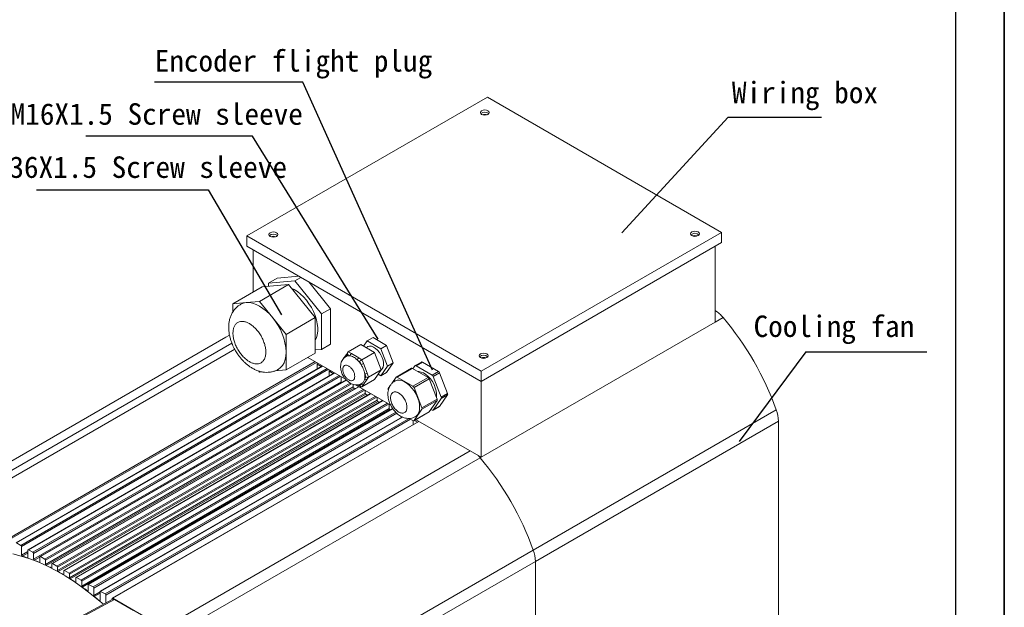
# Model space of a CAD drawing. Header units: inches. Extents: x 1434 to 8431, y -17820 to -4411.
# Tile 12 of 13: x 4898 to 5338, y -17380 to -17118. Entities that reach past the tile are written whole.
import ezdxf

# ---------------------------------------------------------------- set-up
doc = ezdxf.new("R2010")
doc.units = ezdxf.units.IN
doc.header["$MEASUREMENT"] = 0
doc.layers.add('1', color=1, linetype='Continuous')
doc.layers.add('尺寸线', color=7, linetype='Continuous')

msp = doc.modelspace()

# ---------------------------------------------------------------- linework, layer by layer
for p, q in [((5338.3532, -16524.6125), (5338.3532, -17820.3718)), ((5338.3532, -17820.3718), (5338.3532, -16740.5724))]:
    msp.add_line(p, q)
at = {"color": 7, "linetype": 'Continuous', "lineweight": 15}
for p, q in [((4999.8391, -17214.3516), (5107.3193, -17152.3199)), ((5107.3193, -17152.3199), (5211.9711, -17212.7192)), ((5211.9711, -17212.7192), (5104.4909, -17274.7509)), ((5211.9711, -17212.7192), (5211.9711, -17217.2924)), ((5104.4909, -17274.7509), (4999.8391, -17214.3516)), ((4999.8391, -17218.9248), (4999.8391, -17214.3516)), ((5211.9711, -17217.2924), (5104.4909, -17279.3241)), ((5104.4909, -17279.3241), (4999.8391, -17218.9248)), ((5002.6675, -17239.4163), (5002.6675, -17220.5572)), ((5209.1427, -17252.898), (5209.1427, -17218.9248)), ((5005.4959, -17243.5752), (5018.5067, -17236.0661)), ((5018.5067, -17236.0661), (5006.6273, -17237.131)), ((5013.4155, -17233.2132), (5009.4557, -17235.4985)), ((5021.3351, -17234.4337), (5009.4557, -17235.4985)), ((5009.4557, -17235.4985), (5009.4557, -17236.8774)), ((5023.0929, -17232.3457), (5013.4155, -17233.2132)), ((5030.3861, -17250.8432), (5018.5067, -17236.0661)), ((5021.3351, -17234.4337), (5024.0229, -17232.8824)), ((5033.2145, -17249.2108), (5021.3351, -17234.4337)), ((5037.1743, -17246.9254), (5027.4969, -17234.8874)), ((5006.6273, -17237.131), (4993.6165, -17244.6401)), ((4999.5562, -17244.1076), (4993.6165, -17244.6401)), ((4993.6165, -17244.6401), (4993.6165, -17248.2536)), ((5005.4959, -17243.5752), (4999.5562, -17244.1076)), ((5011.4356, -17250.9638), (5005.4959, -17243.5752)), ((5037.1743, -17246.9254), (5033.2145, -17249.2108)), ((5033.2145, -17265.0528), (5033.2145, -17249.2108)), ((5037.1743, -17262.7674), (5037.1743, -17246.9254)), ((5017.3753, -17258.3523), (5011.4356, -17250.9638)), ((5030.3861, -17250.8432), (5017.3753, -17258.3523)), ((5030.3861, -17266.6852), (5030.3861, -17250.8432)), ((5104.4909, -17313.2973), (5209.1427, -17252.898)), ((4990.5154, -17259.5909), (4853.0539, -17338.9262)), ((4992.1153, -17258.6675), (4990.5154, -17259.5909)), ((4990.5154, -17259.5909), (4992.1132, -17258.7403)), ((4990.5154, -17259.5909), (4992.1017, -17258.7459)), ((5017.3753, -17266.2733), (5017.3753, -17258.3523)), ((5053.6694, -17261.2617), (5052.0373, -17263.5846)), ((5056.215, -17259.7925), (5053.6694, -17261.2617)), ((5059.7115, -17264.7489), (5053.6694, -17261.2617)), ((5062.2571, -17263.2797), (5056.215, -17259.7925)), ((5017.3753, -17274.1943), (5017.3753, -17266.2733)), ((5030.3861, -17266.6852), (5017.3753, -17274.1943)), ((5030.3861, -17265.3064), (5033.2145, -17265.0528)), ((5037.1743, -17262.7674), (5033.2145, -17265.0528)), ((5045.0095, -17266.3226), (5044.3336, -17267.2846)), ((5050.841, -17262.8941), (5045.1841, -17266.1589)), ((5046.5559, -17266.9507), (5045.1841, -17266.1589)), ((5049.8544, -17268.8544), (5046.5559, -17266.9507)), ((5056.8831, -17266.3813), (5050.841, -17262.8941)), ((5056.8831, -17266.3813), (5051.2262, -17269.6461)), ((5053.6913, -17263.8518), (5053.0958, -17264.1955)), ((5059.9041, -17274.168), (5056.8831, -17266.3813)), ((5062.2571, -17263.2797), (5059.7115, -17264.7489)), ((5062.7325, -17272.5356), (5059.7115, -17264.7489)), ((5065.2781, -17271.0664), (5062.2571, -17263.2797)), ((5027.0569, -17268.6066), (5043.9397, -17278.3505)), ((5031.2346, -17271.0178), (5031.2346, -17273.8209)), ((5044.1458, -17268.217), (5044.4224, -17268.071)), ((5044.4224, -17268.071), (5044.9451, -17267.3272)), ((5044.9451, -17267.3272), (5045.9902, -17267.9305)), ((5049.2887, -17269.8342), (5050.3339, -17270.4374)), ((5051.2262, -17269.6461), (5049.8544, -17268.8544)), ((5050.3339, -17270.4374), (5050.8565, -17271.7844)), ((5051.9121, -17271.414), (5051.2262, -17269.6461)), ((5062.2571, -17275.366), (5065.2781, -17271.0664)), ((5065.2781, -17271.0664), (5062.7325, -17272.5356)), ((5077.871, -17270.6858), (5075.0425, -17272.3182)), ((5075.4425, -17272.3578), (5078.2709, -17270.7254)), ((5085.456, -17274.8722), (5078.2709, -17270.7254)), ((5033.6631, -17272.4193), (4896.6844, -17351.4759)), ((5039.0371, -17275.5209), (4902.0584, -17354.5775)), ((5005.0219, -17274.6696), (5005.4959, -17275.2592)), ((5005.4959, -17275.2592), (5006.9226, -17275.1313)), ((5012.4595, -17274.635), (5017.3753, -17274.1943)), ((5031.2346, -17271.6714), (5033.0968, -17272.7462)), ((5036.6086, -17274.1194), (5036.6086, -17276.9225)), ((5036.6086, -17274.773), (5038.4708, -17275.8478)), ((5037.1743, -17275.0995), (5036.6086, -17274.773)), ((5037.1743, -17274.4458), (5037.1743, -17275.0995)), ((5037.7406, -17274.7727), (5037.1743, -17275.0995)), ((5039.0128, -17275.5072), (5039.0128, -17275.535)), ((5053.5614, -17275.6649), (5051.9121, -17271.414)), ((5054.2473, -17277.4328), (5053.5614, -17275.6649)), ((5059.9041, -17274.168), (5054.2473, -17277.4328)), ((5056.8831, -17278.4676), (5059.9041, -17274.168)), ((5059.7115, -17276.8352), (5062.7325, -17272.5356)), ((5062.2571, -17275.366), (5059.7115, -17276.8352)), ((5073.4271, -17273.5081), (5066.6389, -17277.4259)), ((5067.0388, -17277.4655), (5073.827, -17273.5477)), ((5080.8489, -17277.6003), (5073.827, -17273.5477)), ((5074.9526, -17272.4017), (5074.0549, -17273.6792)), ((5082.6276, -17276.5047), (5075.4425, -17272.3578)), ((5085.456, -17274.8722), (5082.6276, -17276.5047)), ((5083.1175, -17277.1141), (5085.9459, -17275.4816)), ((5089.5385, -17284.7415), (5085.9459, -17275.4816)), ((5104.4909, -17274.7509), (5104.4909, -17279.3241)), ((4904.5211, -17358.8219), (5041.9826, -17279.4866)), ((5044.2639, -17278.7074), (4907.4324, -17357.6791)), ((5041.9826, -17277.2209), (5041.9826, -17279.4866)), ((5056.8831, -17278.4676), (5051.2262, -17281.7324)), ((5051.9121, -17280.7562), (5053.5614, -17278.409)), ((5052.5058, -17276.0353), (5053.0284, -17277.3823)), ((5053.0284, -17277.3823), (5052.5058, -17278.1261)), ((5053.5614, -17278.409), (5054.2473, -17277.4328)), ((5058.5152, -17276.1447), (5059.7115, -17276.8352)), ((5066.5489, -17277.5094), (5064.5892, -17280.2985)), ((5074.0607, -17281.5181), (5067.0388, -17277.4655)), ((5080.8489, -17277.6003), (5074.0607, -17281.5181)), ((5074.5506, -17282.1275), (5081.3388, -17278.2097)), ((5084.8497, -17287.2592), (5081.3388, -17278.2097)), ((5086.7101, -17286.3739), (5083.1175, -17277.1141)), ((5104.4909, -17279.3241), (5104.4909, -17313.2973)), ((4909.8951, -17361.1363), (5047.3566, -17281.8011)), ((5047.6647, -17282.3042), (4910.2031, -17361.6395)), ((5049.7851, -17281.7241), (4912.8064, -17360.7807)), ((4915.2691, -17363.9131), (5052.7307, -17284.5779)), ((5047.3566, -17280.7015), (5047.3566, -17281.8011)), ((5048.3504, -17280.8961), (5064.1626, -17290.022)), ((5049.4545, -17280.9802), (5050.7307, -17281.7168)), ((5050.8565, -17280.4733), (5050.3339, -17281.2171)), ((5051.2262, -17281.7324), (5051.9121, -17280.7562)), ((5052.7307, -17283.4241), (5052.7307, -17284.5779)), ((5063.7218, -17281.533), (5063.038, -17282.5062)), ((5078.0615, -17291.1769), (5074.5506, -17282.1275)), ((5053.0179, -17285.0702), (4915.5563, -17364.4055)), ((5055.1591, -17284.8257), (4918.1804, -17363.8823)), ((4920.6431, -17367.1469), (5058.1047, -17287.8116)), ((5058.3711, -17288.2915), (4920.9095, -17367.6268)), ((5060.5331, -17287.9273), (4923.5544, -17366.9839)), ((5058.1047, -17286.5257), (5058.1047, -17287.8116)), ((5084.8497, -17287.2592), (5078.0615, -17291.1769)), ((5078.0615, -17291.8303), (5084.8497, -17287.9125)), ((5081.3388, -17292.9093), (5084.8497, -17287.9125)), ((5083.1175, -17292.1403), (5086.7101, -17287.0273)), ((5085.9459, -17290.5078), (5089.5385, -17285.3948)), ((5089.5385, -17284.7415), (5086.7101, -17286.3739)), ((5086.7101, -17287.0273), (5089.5385, -17285.3948)), ((4926.0171, -17370.8398), (5063.4787, -17291.5045)), ((5063.7243, -17291.9701), (4926.2628, -17371.3054)), ((5065.0505, -17291.5233), (4928.9285, -17370.0855)), ((5063.4787, -17289.6273), (5063.4787, -17291.5045)), ((5063.7243, -17291.9701), (5063.9676, -17292.1483)), ((5074.4606, -17296.9105), (5081.2488, -17292.9927)), ((5074.5506, -17296.8271), (5078.0615, -17291.8303)), ((5081.3388, -17292.9093), (5074.5506, -17296.8271)), ((5082.0731, -17291.8642), (5082.6276, -17292.1842)), ((5083.0275, -17292.2237), (5085.8559, -17290.5913)), ((5085.9459, -17290.5078), (5083.1175, -17292.1403)), ((5236.4676, -17292.0442), (5127.856, -17354.7289)), ((5069.3252, -17295.2593), (4934.3025, -17373.187)), ((5076.6552, -17297.232), (4939.6765, -17376.2886)), ((5068.8527, -17295.0318), (5068.8527, -17295.532)), ((5072.3954, -17295.9099), (5074.0607, -17296.871)), ((5074.2267, -17296.938), (5074.2267, -17298.6336)), ((5074.7131, -17296.7648), (5076.0889, -17297.5589)), ((5075.2794, -17296.438), (5104.4909, -17313.2973)), ((5128.8153, -17359.8089), (5237.4269, -17297.1243)), ((5237.4269, -17297.1243), (5237.4269, -17403.3472)), ((5104.0518, -17313.4989), (4966.5903, -17392.8341)), ((4896.8843, -17351.4957), (4898.8642, -17352.6384)), ((4899.1471, -17353.1283), (4899.1471, -17356.983)), ((4901.9755, -17358.0246), (4901.9755, -17354.7607)), ((4902.2583, -17354.5973), (4904.2382, -17355.74)), ((5127.856, -17354.7289), (4990.3944, -17434.0642)), ((4904.5211, -17356.2299), (4904.5211, -17358.8219)), ((4907.3495, -17360.0659), (4907.3495, -17357.8623)), ((4907.6323, -17357.6989), (4909.6122, -17358.8416)), ((4909.8951, -17359.3315), (4909.8951, -17361.1363)), ((4912.7235, -17362.5761), (4912.7235, -17360.9639)), ((4913.0064, -17360.8005), (4914.9863, -17361.9432)), ((4915.2691, -17362.4331), (4915.2691, -17363.9131)), ((4991.3538, -17439.1442), (5128.8153, -17359.8089)), ((5128.8153, -17466.0319), (5128.8153, -17359.8089)), ((5128.8153, -17359.8089), (5128.8153, -17386.1346)), ((4918.0975, -17365.5455), (4918.0975, -17364.0655)), ((4918.3804, -17363.9021), (4920.3603, -17365.0448)), ((4920.6431, -17365.5347), (4920.6431, -17367.1469)), ((4923.4715, -17368.9719), (4923.4715, -17367.1671)), ((4923.7544, -17367.0037), (4925.7343, -17368.1463)), ((4926.0171, -17368.6362), (4926.0171, -17370.8398)), ((4928.8455, -17372.8606), (4928.8455, -17370.2687)), ((4929.1284, -17370.1052), (4931.1083, -17371.2479)), ((4931.3911, -17371.7378), (4931.3911, -17375.0016)), ((4939.939, -17376.7115), (4908.2923, -17393.7436)), ((4909.0506, -17393.8459), (4940.7256, -17376.7985)), ((4934.2196, -17377.2249), (4934.2196, -17373.3702)), ((4934.5024, -17373.2068), (4936.4823, -17374.3495)), ((4936.7652, -17374.8394), (4936.7652, -17378.4197)), ((4939.5936, -17376.8974), (4939.5936, -17376.4718)), ((4939.8764, -17376.3084), (4962.671, -17389.4642)), ((4940.7256, -17376.7985), (4949.2095, -17381.695))]:
    msp.add_line(p, q, dxfattribs=at)
at = {"color": 8, "linetype": 'Continuous', "lineweight": 15}
for p, q in [((5212.6634, -17250.8142), (5209.1427, -17252.8462)), ((4993.1577, -17262.2866), (4866.7764, -17335.227)), ((4870.6956, -17336.381), (4994.4036, -17264.9835)), ((5030.3861, -17270.528), (4893.4902, -17349.5368)), ((5030.9519, -17270.8546), (4893.7731, -17350.0267)), ((4896.8843, -17351.4957), (5033.7802, -17272.4869)), ((5035.7601, -17273.6296), (4898.8642, -17352.6384)), ((5036.3259, -17273.9562), (4899.1471, -17353.1283)), ((4902.2583, -17354.5973), (5039.1542, -17275.5885)), ((5041.1341, -17276.7312), (4904.2382, -17355.74)), ((5041.6999, -17277.0578), (4904.5211, -17356.2299)), ((4907.6323, -17357.6989), (5044.3486, -17278.7938)), ((5046.0139, -17280.118), (4909.6122, -17358.8416)), ((5046.6178, -17280.4226), (4909.8951, -17359.3315)), ((4913.0064, -17360.8005), (5049.9022, -17281.7917)), ((5051.8821, -17282.9344), (4914.9863, -17361.9432)), ((5052.448, -17283.2609), (4915.2691, -17362.4331)), ((5050.3339, -17281.2171), (5049.6834, -17280.8416)), ((4918.3804, -17363.9021), (5055.2762, -17284.8933)), ((5057.2561, -17286.036), (4920.3603, -17365.0448)), ((5057.822, -17286.3625), (4920.6431, -17365.5347)), ((4923.7544, -17367.0037), (5060.6503, -17287.9949)), ((5062.6301, -17289.1376), (4925.7343, -17368.1463)), ((5063.196, -17289.4641), (4926.0171, -17368.6362)), ((4929.1284, -17370.1052), (5065.1153, -17291.6211)), ((5066.383, -17293.1748), (4931.1083, -17371.2479)), ((5066.8137, -17293.5793), (4931.3911, -17371.7378)), ((4934.5024, -17373.2068), (5069.463, -17295.315)), ((5072.3911, -17295.9104), (4936.4823, -17374.3495)), ((5072.9596, -17296.2355), (4936.7652, -17374.8394)), ((4939.8764, -17376.3084), (5076.7723, -17297.2996)), ((5099.5669, -17310.4554), (4962.671, -17389.4642)), ((5104.446, -17313.2714), (5104.0518, -17313.4989)), ((4899.1471, -17356.983), (4901.9755, -17355.3506)), ((4901.9755, -17356.0715), (4899.4967, -17357.5022)), ((4901.7506, -17358.2145), (4901.9695, -17358.0882)), ((4907.3495, -17357.8913), (4904.8499, -17359.3339)), ((4907.1039, -17360.2479), (4907.347, -17360.1076)), ((4912.4571, -17362.7485), (4912.723, -17362.595)), ((4917.8103, -17365.7064), (4918.0975, -17365.5406)), ((4923.1635, -17369.1195), (4923.4715, -17368.9418)), ((4928.5167, -17372.9932), (4928.8455, -17372.8034)), ((4931.3911, -17375.0016), (4934.2196, -17373.3692)), ((4934.2196, -17373.9485), (4931.616, -17375.4511)), ((4933.87, -17377.3406), (4934.2196, -17377.1388))]:
    msp.add_line(p, q, dxfattribs=at)
at = {"color": 7, "linetype": 'Continuous', "lineweight": 15, "flags": 128}
for points in [[(5104.7737, -17159.9923), (5105.4226, -17160.2425), (5106.1879, -17160.3304), (5106.9533, -17160.2425), (5107.6021, -17159.9923), (5108.0357, -17159.6178), (5108.1879, -17159.1761), (5108.0357, -17158.7343), (5107.6021, -17158.3599), (5106.9533, -17158.1096), (5106.1879, -17158.0218), (5105.4226, -17158.1096), (5104.7737, -17158.3599), (5104.3402, -17158.7343), (5104.1879, -17159.1761), (5104.3402, -17159.6178), (5104.7737, -17159.9923)], [(5010.3043, -17214.5149), (5010.9531, -17214.7651), (5011.7185, -17214.853), (5012.4838, -17214.7651), (5013.1327, -17214.5149), (5013.5662, -17214.1404), (5013.7185, -17213.6987), (5013.5662, -17213.2569), (5013.1327, -17212.8825), (5012.4838, -17212.6322), (5011.7185, -17212.5444), (5010.9531, -17212.6322), (5010.3042, -17212.8825), (5009.8707, -17213.2569), (5009.7185, -17213.6987), (5009.8707, -17214.1404), (5010.3043, -17214.5149)], [(5198.6775, -17214.1884), (5199.3263, -17214.4386), (5200.0917, -17214.5265), (5200.8571, -17214.4386), (5201.5059, -17214.1884), (5201.9395, -17213.8139), (5202.0917, -17213.3722), (5201.9395, -17212.9305), (5201.5059, -17212.556), (5200.8571, -17212.3058), (5200.0917, -17212.2179), (5199.3263, -17212.3057), (5198.6775, -17212.556), (5198.2439, -17212.9304), (5198.0917, -17213.3722), (5198.2439, -17213.8139), (5198.6775, -17214.1884)], [(5019.9071, -17237.8081), (5020.9798, -17238.3181), (5022.3995, -17239.1947), (5023.7984, -17240.287), (5025.1495, -17241.5738), (5026.4263, -17243.0299), (5027.604, -17244.627), (5028.6597, -17246.3341), (5029.5728, -17248.1179), (5030.3256, -17249.9437), (5030.9034, -17251.7759), (5031.2949, -17253.579), (5031.4926, -17255.3177), (5031.4926, -17256.9584), (5031.2949, -17258.4689), (5030.9034, -17259.82), (5030.3861, -17260.8868)], [(4997.0963, -17244.8677), (4998.2642, -17244.359), (4999.5562, -17244.1076)], [(4999.5562, -17244.1076), (5000.9499, -17244.1182), (5002.4213, -17244.3906), (5003.9453, -17244.9201), (5005.4959, -17245.6976), (5007.0465, -17246.7099), (5008.5705, -17247.9396), (5010.042, -17249.3657), (5011.4356, -17250.9638)], [(5017.3753, -17266.2733), (5017.2737, -17268.0054), (5016.9705, -17269.5906), (5016.4711, -17271.0017), (5015.7838, -17272.2146), (5014.9205, -17273.2085), (5013.8959, -17273.9664), (5013.8955, -17273.9667)], [(5053.6913, -17263.8518), (5053.9438, -17263.7287), (5054.7032, -17263.5724), (5055.5554, -17263.6721), (5056.4608, -17264.0232), (5057.3768, -17264.6093), (5058.2608, -17265.4029), (5059.0714, -17266.367), (5059.7706, -17267.4565), (5060.3258, -17268.6204), (5060.711, -17269.8043), (5060.9082, -17270.9529), (5060.9082, -17272.0125), (5060.711, -17272.9334), (5060.3258, -17273.6727), (5059.8843, -17274.1171)], [(5104.208, -17268.711), (5104.8569, -17268.9612), (5105.6222, -17269.0491), (5106.3876, -17268.9612), (5107.0365, -17268.711), (5107.47, -17268.3365), (5107.6222, -17267.8948), (5107.47, -17267.4531), (5107.0365, -17267.0786), (5106.3876, -17266.8284), (5105.6222, -17266.7405), (5104.8569, -17266.8283), (5104.208, -17267.0786), (5103.7745, -17267.453), (5103.6222, -17267.8948), (5103.7745, -17268.3365), (5104.208, -17268.711)], [(5076.298, -17274.9738), (5076.6851, -17274.972), (5077.7014, -17275.1523), (5078.7659, -17275.5899), (5079.8401, -17276.269), (5080.8852, -17277.165), (5081.8635, -17278.2455), (5082.7395, -17279.4716), (5083.4816, -17280.7988), (5084.063, -17282.1792), (5084.4627, -17283.563), (5084.6663, -17284.9), (5084.6663, -17286.142), (5084.6048, -17286.6277)], [(5065.9427, -17279.2049), (5066.0541, -17279.1432), (5066.966, -17278.8296), (5067.993, -17278.7841), (5069.1022, -17279.008), (5070.2579, -17279.4942), (5071.423, -17280.2271), (5072.56, -17281.183), (5073.6324, -17282.3314), (5074.6058, -17283.6352), (5075.4488, -17285.0525), (5076.1343, -17286.5378), (5076.6403, -17288.0434), (5076.9506, -17289.5209), (5077.0551, -17290.9228)], [(5103.1781, -17312.5396), (5103.5934, -17312.9784), (5104.0518, -17313.4989)], [(5103.1781, -17312.5396), (5103.5934, -17312.9784), (5104.0518, -17313.4989)], [(4935.7019, -17378.9919), (4934.3175, -17377.7769), (4930.4532, -17374.5603), (4926.5481, -17371.5642), (4922.6139, -17368.7974), (4918.6621, -17366.2683), (4914.7045, -17363.9842), (4910.7528, -17361.9518), (4906.8185, -17360.1773), (4902.9135, -17358.6659), (4899.0491, -17357.4219), (4895.2369, -17356.4491)], [(4901.9755, -17358.0246), (4901.9714, -17358.0776), (4901.9592, -17358.1244), (4901.9393, -17358.1636), (4901.9122, -17358.194), (4901.8787, -17358.2147), (4901.8399, -17358.2252), (4901.7968, -17358.2251), (4901.7506, -17358.2145)], [(4907.3495, -17360.0659), (4907.3449, -17360.1217), (4907.3314, -17360.1704), (4907.3093, -17360.2105), (4907.2794, -17360.2407), (4907.2426, -17360.2599), (4907.2002, -17360.2676), (4907.1534, -17360.2636), (4907.1039, -17360.2479)], [(4923.4715, -17368.9719), (4923.4655, -17369.0357), (4923.4475, -17369.0898), (4923.4185, -17369.1318), (4923.3796, -17369.1599), (4923.3325, -17369.173), (4923.2792, -17369.1704), (4923.2221, -17369.1523), (4923.1635, -17369.1195)], [(4928.8455, -17372.8606), (4928.8389, -17372.927), (4928.8194, -17372.9827), (4928.7878, -17373.0251), (4928.7457, -17373.052), (4928.6951, -17373.0624), (4928.6382, -17373.0558), (4928.5778, -17373.0323), (4928.5167, -17372.9932)], [(4934.2196, -17377.2249), (4934.2124, -17377.294), (4934.1911, -17377.3512), (4934.1569, -17377.3938), (4934.1115, -17377.4194), (4934.0572, -17377.4267), (4933.9968, -17377.4155), (4933.9333, -17377.3863), (4933.87, -17377.3406)]]:
    msp.add_lwpolyline(points, dxfattribs=at)
at = {"color": 7, "linetype": 'Continuous', "lineweight": 15}
for centre, radius, start, end in [((5106.1879, -17161.5764), 2.6323, 46.531753, 133.468247), ((5106.1879, -17163.2138), 3.2353, 70.933609, 109.066127), ((5011.7185, -17216.099), 2.6323, 46.532069, 133.467931), ((5200.0917, -17215.7725), 2.6323, 46.531777, 133.468223), ((5200.0917, -17217.41), 3.2353, 70.933405, 109.066067), ((5011.7185, -17217.7366), 3.2354, 70.934539, 109.065461), ((5200.6763, -17260.7562), 15.5735, 39.672136, 57.068406), ((4991.6166, -17267.46), 25.786, 2.637662, 39.772164), ((5109.8898, -17337.6373), 134.5388, 19.808917, 40.191092), ((5047.2182, -17267.9863), 1.2293, 122.601311, 177.398441), ((5045.451, -17270.7296), 2.8506, 79.095089, 111.149478), ((5050.5167, -17269.89), 1.2293, 122.601311, 177.398441), ((5041.3624, -17277.8115), 11.2456, 32.408256, 45.183607), ((5078.0364, -17271.0546), 0.4042, 54.541854, 114.154365), ((5105.6222, -17270.2952), 2.6323, 46.532094, 133.467906), ((5105.6222, -17271.9327), 3.2354, 70.934335, 109.065401), ((5050.3897, -17268.7646), 3.0556, 278.788036, 299.883287), ((5052.0389, -17273.0155), 3.0557, 278.78817, 299.883153), ((5073.5925, -17273.877), 0.4043, 54.544809, 114.151409), ((5075.22, -17272.6302), 0.3517, 50.75842, 139.486297), ((5084.7941, -17275.906), 1.2275, 20.224203, 57.3676), ((5042.6036, -17279.4568), 0.6217, 182.743068, 226.907244), ((5046.0143, -17277.0807), 6.5751, 350.85171, 9.14829), ((5053.2084, -17277.6151), 0.8688, 216.027082, 293.965989), ((5066.8163, -17277.7379), 0.3517, 50.760026, 139.484692), ((5080.1868, -17278.6342), 1.2277, 20.226717, 57.365086), ((5081.9657, -17277.5384), 1.2275, 20.224203, 57.3676), ((5047.9612, -17281.7768), 0.605, 182.297807, 240.651117), ((5011.1511, -17359.337), 85.2485, 64.184782, 64.639035), ((5051.5592, -17279.9623), 0.8689, 216.027796, 293.964782), ((5053.3432, -17284.5505), 0.6132, 182.55687, 237.955378), ((5063.6913, -17282.8328), 0.7304, 153.433818, 206.566182), ((5073.3986, -17282.552), 1.2277, 20.226717, 57.365086), ((5006.0953, -17368.962), 96.1226, 60.186822, 60.780699), ((5058.7235, -17287.782), 0.6195, 182.744759, 235.334757), ((5000.834, -17377.5955), 106.2343, 56.743825, 57.206987), ((5084.1963, -17287.5858), 0.7306, 333.44083, 26.55917), ((5086.0567, -17286.7006), 0.7305, 333.438868, 26.561132), ((5088.8851, -17285.0682), 0.7305, 333.438868, 26.561132), ((5064.1018, -17291.4733), 0.6239, 182.864393, 232.768069), ((5072.5988, -17291.4453), 4.4869, 304.758276, 6.687575), ((5077.408, -17291.5036), 0.7306, 333.44083, 26.55917), ((5081.0662, -17292.7056), 0.3402, 302.452269, 323.238809), ((5082.8501, -17291.9118), 0.3517, 230.759429, 319.485289), ((5085.7447, -17290.3812), 0.2378, 297.885762, 327.805315), ((5222.1294, -17297.3825), 15.2997, 0.967293, 20.421053), ((5074.2832, -17296.5985), 0.3518, 230.764821, 319.479897), ((5001.2781, -17400.322), 134.5388, 19.808917, 40.191092), ((4898.533, -17353.1562), 0.6147, 2.602286, 57.397222), ((4902.1479, -17354.7327), 0.1747, 50.816273, 189.220445), ((5113.5178, -17360.0672), 15.2997, 0.967293, 20.421053), ((4899.7302, -17356.9676), 0.5834, 181.510841, 246.395687), ((4880.2894, -17422.202), 67.4906, 71.458707, 73.465606), ((4903.9071, -17356.2578), 0.6147, 2.602286, 57.397222), ((4905.1158, -17358.8016), 0.5951, 181.953793, 243.45373), ((4877.1609, -17430.8564), 76.6951, 67.019617, 68.836712), ((4907.522, -17357.8343), 0.1747, 50.816273, 189.220445), ((4909.2811, -17359.3594), 0.6147, 2.602286, 57.397222), ((4910.4996, -17361.1121), 0.605, 182.297807, 240.651117), ((4873.1089, -17439.8766), 86.5854, 62.970857, 64.63319), ((4912.5538, -17362.6059), 0.1723, 235.851463, 9.938826), ((4912.896, -17360.9359), 0.1747, 50.816273, 189.220445), ((4914.6551, -17362.461), 0.6147, 2.602286, 57.397222), ((4915.8817, -17363.8858), 0.6132, 182.55687, 237.955378), ((4868.1652, -17449.1216), 97.0708, 59.240749, 60.776878), ((4917.9242, -17365.573), 0.1754, 229.497167, 9.001955), ((4918.27, -17364.0375), 0.1747, 50.816273, 189.220445), ((4920.0291, -17365.5626), 0.6147, 2.602286, 57.397222), ((4921.2619, -17367.1172), 0.6195, 182.744759, 235.334757), ((4862.4484, -17458.3483), 107.9264, 55.766932, 57.202182), ((4923.644, -17367.1391), 0.1747, 50.811026, 189.219778), ((4925.4031, -17368.6641), 0.6147, 2.602286, 57.397222), ((4926.6403, -17370.8086), 0.6239, 182.864393, 232.768069), ((4856.0778, -17467.3836), 118.9829, 52.495949, 53.851947), ((4929.018, -17370.2407), 0.1747, 50.815063, 189.215742), ((4930.7771, -17371.7657), 0.6146, 2.601383, 57.398125), ((4932.0167, -17374.9697), 0.6264, 182.925769, 230.227749), ((4849.2362, -17476.0141), 129.9975, 49.379834, 50.676163), ((4934.392, -17373.3422), 0.1747, 50.81173, 189.224988), ((4936.1511, -17374.8674), 0.6147, 2.604534, 57.396946), ((4939.766, -17376.4438), 0.1747, 50.816273, 189.220445)]:
    msp.add_arc(centre, radius, start, end, dxfattribs=at)
at = {"color": 8, "linetype": 'Continuous', "lineweight": 15}
msp.add_arc((5044.8782, -17267.6213), 0.6403, 148.275774, 224.621808, dxfattribs=at)
at = {"color": 7, "linetype": 'Continuous', "lineweight": 15}
for centre, major_axis, ratio, start_param, end_param in [((5045.5107, -17267.0008), (-0.1971, 0.8924), 0.6978554, 0.21700875, 1.78780508), ((5042.8163, -17270.8355), (0.8621, -0.105), 0.56554638, 2.84775525, 3.43543006), ((5050.8996, -17270.1109), (0.642, 0.5504), 0.21857323, 0.86196042, 2.43275674), ((5053.5941, -17277.0558), (0.8621, -0.105), 0.56554638, 4.06743731, 5.63823364), ((5050.8996, -17280.8906), (-0.1971, 0.8924), 0.6978554, 1.78780508, 3.3586014), ((4940.7256, -17378.1052), (-0.8008, 1.3858), 0.57745275, 5.49744403, 6.26572138)]:
    msp.add_ellipse(centre, major_axis=major_axis, ratio=ratio, start_param=start_param, end_param=end_param, dxfattribs=at)
for points, knots in [([(4997.1019, -17244.8819), (4996.7159, -17245.1188), (4995.8689, -17245.6386), (4994.7317, -17246.7092), (4993.7246, -17247.983), (4992.9283, -17249.3963), (4992.3366, -17250.9021), (4991.9372, -17252.5253), (4991.7363, -17254.2354), (4991.7318, -17255.9907), (4991.9086, -17257.7405), (4992.2375, -17259.4245), (4992.6721, -17260.9713), (4993.1473, -17262.3029), (4993.66, -17263.5173), (4994.1794, -17264.5968), (4994.576, -17265.3049), (4994.7515, -17265.6183)], [0, 0, 0, 0, 0.06080104, 0.13340088, 0.20885345, 0.27928949, 0.35192149, 0.42686706, 0.5035626, 0.58069823, 0.65655759, 0.72941912, 0.79680674, 0.85552255, 0.90228405, 0.95675957, 1, 1, 1, 1]), ([(4993.6165, -17257.7848), (4993.6404, -17257.2805), (4993.6895, -17256.2419), (4994.0987, -17254.8951), (4994.7771, -17253.7646), (4995.7336, -17252.9584), (4996.9094, -17252.5336), (4998.2274, -17252.5058), (4999.598, -17252.8418), (5000.9704, -17253.4885), (5002.3429, -17254.426), (5003.7134, -17255.672), (5005.0315, -17257.2212), (5006.2072, -17259.0031), (5007.1638, -17260.9134), (5007.8422, -17262.8271), (5008.2514, -17264.6461), (5008.3005, -17265.7416), (5008.3243, -17266.2733)], [0, 0, 0, 0, 0.05825808, 0.120005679, 0.184320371, 0.24999995, 0.31567967, 0.379994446, 0.441742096, 0.500000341, 0.558257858, 0.620005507, 0.684320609, 0.750000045, 0.815679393, 0.879994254, 0.941741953, 1, 1, 1, 1]), ([(5008.3243, -17266.2733), (5008.3005, -17266.7776), (5008.2514, -17267.8162), (5007.8422, -17269.163), (5007.1638, -17270.2935), (5006.2072, -17271.0997), (5005.0315, -17271.5245), (5003.7135, -17271.5523), (5002.3429, -17271.2164), (5000.9704, -17270.5696), (4999.598, -17269.6321), (4998.2274, -17268.3861), (4996.9094, -17266.8369), (4995.7336, -17265.055), (4994.7771, -17263.1447), (4994.0987, -17261.231), (4993.6895, -17259.412), (4993.6404, -17258.3166), (4993.6165, -17257.7848)], [0, 0, 0, 0, 0.05825788, 0.1200056, 0.18432048, 0.24999985, 0.3156793, 0.37999451, 0.44174212, 0.49999966, 0.55825792, 0.62000554, 0.68432042, 0.75000016, 0.81567976, 0.87999447, 0.94174208, 1, 1, 1, 1]), ([(4994.7515, -17265.6183), (4995.1287, -17266.2367), (4995.6547, -17267.0993), (4996.5275, -17268.2882), (4997.3017, -17269.2501), (4998.2837, -17270.3227), (4999.3721, -17271.3597), (5000.5723, -17272.3398), (5001.8703, -17273.2278), (5003.2544, -17273.9939), (5004.7092, -17274.6102), (5006.2154, -17275.0518), (5007.752, -17275.299), (5009.2953, -17275.3354), (5010.8264, -17275.1575), (5012.3049, -17274.7325), (5013.3397, -17274.3212), (5013.8292, -17273.9932), (5013.89, -17273.9525)], [0, 0, 0, 0, 0.08708825, 0.12146451, 0.1785251, 0.2373971, 0.30039162, 0.36605873, 0.43387856, 0.5032943, 0.57353513, 0.643893, 0.71381602, 0.78311528, 0.85196929, 0.92080096, 0.99017555, 1, 1, 1, 1]), ([(5044.1511, -17268.224), (5043.903, -17268.378), (5043.3379, -17268.7287), (5042.6711, -17269.5063), (5042.1496, -17270.4499), (5041.8389, -17271.4804), (5041.7248, -17272.5578), (5041.7857, -17273.6107), (5041.9627, -17274.5257), (5042.2057, -17275.3312), (5042.5148, -17276.1275), (5042.8055, -17276.6676), (5042.9675, -17276.9686)], [0, 0, 0, 0, 0.09076946, 0.20675057, 0.31546031, 0.42807727, 0.54305355, 0.65254769, 0.75095014, 0.82258757, 0.9011432, 1, 1, 1, 1]), ([(5044.3303, -17267.2894), (5044.0393, -17267.6737), (5043.5371, -17268.3371), (5043.0882, -17269.0221), (5042.8994, -17269.3102)], [0, 0, 0, 0, 0.57942565, 1, 1, 1, 1]), ([(5045.9902, -17267.9305), (5046.3571, -17268.0246), (5047.2593, -17268.2562), (5048.41, -17269.0084), (5049.1135, -17269.6695), (5049.2887, -17269.8342)], [0, 0, 0, 0, 0.33975534, 0.83556309, 1, 1, 1, 1]), ([(5042.6897, -17274.0273), (5042.7256, -17273.6577), (5042.7809, -17273.0891), (5043.1159, -17272.5597), (5043.4627, -17272.2634), (5043.8932, -17272.1088), (5044.5187, -17272.095), (5045.3767, -17272.3999), (5046.2347, -17273.0853), (5046.8603, -17273.8212), (5047.2908, -17274.4728), (5047.6376, -17275.1694), (5047.9726, -17276.0855), (5048.0279, -17276.7178), (5048.0637, -17277.1289)], [0, 0, 0, 0, 0.11972855, 0.18417986, 0.24999941, 0.31581928, 0.38027105, 0.49999902, 0.61972895, 0.68418072, 0.75000059, 0.81582014, 0.88027145, 1, 1, 1, 1]), ([(5048.0637, -17277.1289), (5048.0279, -17277.4985), (5047.9726, -17278.0671), (5047.6376, -17278.5964), (5047.2908, -17278.8928), (5046.8603, -17279.0474), (5046.2347, -17279.0612), (5045.3767, -17278.7563), (5044.5187, -17278.0708), (5043.8932, -17277.3349), (5043.4627, -17276.6834), (5043.1159, -17275.9868), (5042.7809, -17275.0707), (5042.7256, -17274.4384), (5042.6897, -17274.0273)], [0, 0, 0, 0, 0.119728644, 0.184180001, 0.249999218, 0.31581914, 0.380270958, 0.500000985, 0.619729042, 0.68418086, 0.750000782, 0.815819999, 0.880271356, 1, 1, 1, 1]), ([(5050.8565, -17271.7844), (5051.1281, -17272.2492), (5051.796, -17273.3925), (5052.3053, -17274.8815), (5052.4658, -17275.8052), (5052.5058, -17276.0353)], [0, 0, 0, 0, 0.33975467, 0.83556257, 1, 1, 1, 1]), ([(5042.9675, -17276.9686), (5043.2136, -17277.3595), (5043.5578, -17277.906), (5044.1615, -17278.6231), (5044.7085, -17279.1831), (5045.4158, -17279.7645), (5046.2112, -17280.269), (5047.0953, -17280.6635), (5048.0474, -17280.9101), (5049.038, -17280.968), (5049.9813, -17280.8487), (5050.5426, -17280.6041), (5050.7965, -17280.4934)], [0, 0, 0, 0, 0.13890787, 0.19418067, 0.28578987, 0.38019695, 0.48151309, 0.58676731, 0.69392413, 0.80171113, 0.91031625, 1, 1, 1, 1]), ([(5052.5058, -17278.1261), (5052.4098, -17278.4953), (5052.1736, -17279.4034), (5051.618, -17280.0797), (5051.174, -17280.3065), (5051.1332, -17280.3273)], [0, 0, 0, 0, 0.38356385, 0.94330233, 1, 1, 1, 1]), ([(5065.9511, -17279.2353), (5065.7873, -17279.3231), (5065.2612, -17279.605), (5064.5074, -17280.3269), (5063.7705, -17281.3298), (5063.2556, -17282.4693), (5062.9501, -17283.6712), (5062.8429, -17284.9301), (5062.919, -17286.2146), (5063.1401, -17287.3849), (5063.4426, -17288.3987), (5063.8465, -17289.4707), (5064.2348, -17290.1996), (5064.4846, -17290.6687)], [0, 0, 0, 0, 0.04450428, 0.14296927, 0.24702091, 0.34342701, 0.44332051, 0.54522027, 0.64444498, 0.74488593, 0.81817465, 0.88297384, 1, 1, 1, 1]), ([(5050.7965, -17280.4934), (5050.8583, -17280.4736), (5050.9787, -17280.4351), (5051.079, -17280.3579), (5051.1279, -17280.3203)], [0, 0, 0, 0, 0.51245554, 1, 1, 1, 1]), ([(5064.0444, -17286.6785), (5064.0935, -17286.1727), (5064.169, -17285.3946), (5064.6276, -17284.6703), (5065.1021, -17284.2648), (5065.6912, -17284.0531), (5066.5472, -17284.0343), (5067.7213, -17284.4515), (5068.8954, -17285.3895), (5069.7515, -17286.3965), (5070.3405, -17287.2881), (5070.8151, -17288.2414), (5071.2736, -17289.4949), (5071.3492, -17290.3603), (5071.3983, -17290.9228)], [0, 0, 0, 0, 0.11972843, 0.18418077, 0.25000002, 0.3158195, 0.38027182, 0.50000039, 0.61972896, 0.68417998, 0.74999946, 0.81581963, 0.88027129, 1, 1, 1, 1]), ([(5071.3983, -17290.9228), (5071.3492, -17291.4286), (5071.2736, -17292.2067), (5070.8151, -17292.931), (5070.3405, -17293.3365), (5069.7515, -17293.5481), (5068.8954, -17293.567), (5067.7213, -17293.1497), (5066.5472, -17292.2118), (5065.6912, -17291.2047), (5065.1021, -17290.3132), (5064.6276, -17289.3599), (5064.169, -17288.1063), (5064.0935, -17287.241), (5064.0444, -17286.6785)], [0, 0, 0, 0, 0.11972843, 0.18418014, 0.25000036, 0.31581989, 0.38027095, 0.49999961, 0.61972827, 0.68418064, 0.75000016, 0.81581946, 0.88027184, 1, 1, 1, 1]), ([(5064.4846, -17290.6687), (5064.7655, -17291.1198), (5065.1579, -17291.7501), (5065.8333, -17292.5932), (5066.4412, -17293.2612), (5067.2223, -17293.9753), (5068.0971, -17294.6257), (5069.0687, -17295.1838), (5070.1194, -17295.6115), (5071.2282, -17295.8747), (5072.3715, -17295.9498), (5073.5113, -17295.8036), (5074.461, -17295.5238), (5074.9696, -17295.2111), (5075.1484, -17295.1011)], [0, 0, 0, 0, 0.11665181, 0.16298298, 0.23979462, 0.31896116, 0.40381045, 0.49234673, 0.58305744, 0.67452192, 0.76594142, 0.85746174, 0.9498835, 1, 1, 1, 1])]:
    msp.add_open_spline(points, degree=3, knots=knots, dxfattribs=at)
at = {"layer": '1'}
msp.add_line((5316.5391, -16546.4267), (5316.5391, -17798.5577), dxfattribs=at)
at = {"layer": '尺寸线', "color": 3}
for p, q in [((5024.7899, -17145.5437), (4958.6384, -17145.5437)), ((5082.7809, -17274.371), (5024.7899, -17145.5437)), ((5214.9956, -17161.3025), (5167.358, -17212.8963)), ((5214.9956, -17161.3025), (5256.5983, -17161.3025)), ((5002.3458, -17169.7403), (4927.8833, -17169.7403)), ((5058.4928, -17260.5126), (5002.3458, -17169.7403)), ((4905.8907, -17193.6649), (4982.586, -17193.6649)), ((4982.586, -17193.6649), (5015.2863, -17249.6434)), ((5249.684, -17266.1617), (5219.926, -17306.2728)), ((5249.684, -17266.1617), (5303.6629, -17266.1617))]:
    msp.add_line(p, q, dxfattribs=at)

# ---------------------------------------------------------------- texts
at = {"char_height": 9.6, "width": 1257.732614, "attachment_point": 1}
for s, insert in [('{\\fKaiTi_GB2312|b0|i0|c134|p49;Encoder flight plug}', (4958.6384, -17131.2533)), ('{\\fKaiTi_GB2312|b0|i0|c134|p49;Wiring box}', (5216.6179, -17145.4152)), ('{\\fKaiTi_GB2312|b0|i0|c134|p49;M16X1.5 \\fKaiTi_GB2312|b0|i0|c134|p49;Screw sleeve}', (4894.2669, -17155.0234)), ('{\\fKaiTi_GB2312|b0|i0|c134|p49;M36X1.5 \\fKaiTi_GB2312|b0|i0|c134|p49;Screw sleeve}', (4887.1675, -17178.7802)), ('{\\fKaiTi_GB2312|b0|i0|c134|p49;Cooling fan}', (5226.3011, -17249.911))]:
    msp.add_mtext(s, dxfattribs=dict(at, insert=insert))

doc.saveas('drawing.dxf')
